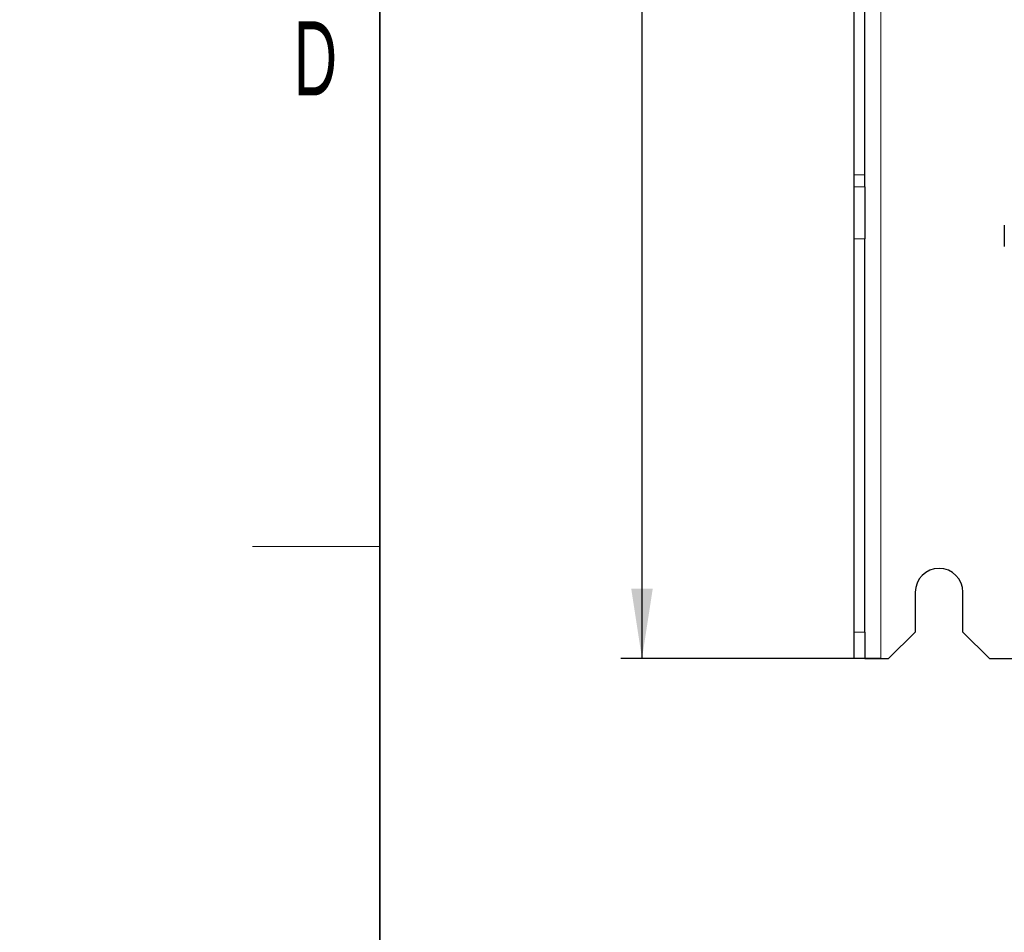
# Model space of a CAD drawing. Header units: millimetres. Extents: x 5 to 418, y 2 to 292.
# Tile 2 of 53: x 9 to 55, y 84 to 127. Entities that reach past the tile are written whole.
import ezdxf

# ---------------------------------------------------------------- set-up
doc = ezdxf.new("R2010")
doc.units = ezdxf.units.MM
doc.layers.add('SLD-0', color=7, linetype='Continuous')
doc.styles.add('SLDTEXTSTYLE1', font='TXT', dxfattribs={"width": 0.605})
doc.dimstyles.new('SLDDIMSTYLE0', dxfattribs={"dimtxt": 3.5, "dimasz": 3.302, "dimexe": 0, "dimexo": 0.0625, "dimgap": 0.875, "dimtad": 1, "dimlfac": 4, "dimrnd": 1e-09, "dimzin": 12, "dimdsep": 46, "dimtxsty": 'SLDTEXTSTYLE1', "dimsah": 1, "dimcen": 0.09, "dimadec": 0, "dimazin": 3, "dimtfac": 1, "dimtofl": 0, "dimtmove": 0, "dimatfit": 3, "dimfxl": 1, "dimfrac": 2, "dimtolj": 1, "dimtzin": 12, "dimarcsym": 0})

# ---------------------------------------------------------------- blocks, each defined once
blk = doc.blocks.new('_D')
at = {"layer": 'SLD-0', "color": 7}
for p, q in [((49.599, 246.962), (37.349, 246.962)), ((38.349, 246.962), (38.349, 96.962)), ((49.599, 96.962), (37.349, 96.962))]:
    blk.add_line(p, q, dxfattribs=at)
for points in [[(38.349, 246.962), (37.841, 243.66), (38.857, 243.66)], [(38.349, 96.962), (38.857, 100.264), (37.841, 100.264)]]:
    blk.add_solid(points, dxfattribs=at)
at = {"layer": 'SLD-0', "color": 7, "insert": (33.837, 167.952), "char_height": 3.5, "attachment_point": 1, "rotation": 90, "style": 'SLDTEXTSTYLE1'}
blk.add_mtext('600', dxfattribs=at)

msp = doc.modelspace()

# ---------------------------------------------------------------- linework, layer by layer
at = {"color": 7, "linetype": 'Continuous', "lineweight": 18}
for p, q in [((49.5991, 96.9623), (49.5991, 246.9623)), ((48.8491, 119.7633), (48.3491, 119.7633)), ((48.3491, 119.2031), (48.8491, 119.2031)), ((48.8491, 116.741), (48.3491, 116.741)), ((48.3491, 98.2123), (48.8491, 98.2123))]:
    msp.add_line(p, q, dxfattribs=at)
at = {"color": 7, "linetype": 'Continuous', "lineweight": 25}
for p, q in [((48.3491, 119.7633), (48.3491, 129.6114)), ((48.8491, 119.7633), (48.8491, 129.6114)), ((48.3491, 119.2031), (48.3491, 119.7633)), ((48.8491, 119.2031), (48.8491, 119.7633)), ((48.3491, 116.741), (48.3491, 119.2031)), ((48.8491, 119.2031), (48.8491, 116.741)), ((55.4241, 117.3873), (55.4241, 116.3873)), ((48.3491, 98.2123), (48.3491, 116.741)), ((48.8491, 98.2123), (48.8491, 116.741)), ((51.2241, 100.0873), (51.2241, 98.2123)), ((53.4741, 98.2123), (53.4741, 100.0873)), ((48.3491, 96.9686), (48.3491, 98.2123)), ((48.8491, 98.2123), (48.8491, 96.9686)), ((49.9741, 96.9623), (51.2241, 98.2123)), ((53.4741, 98.2123), (54.7241, 96.9623)), ((48.3554, 96.9623), (48.3491, 96.9686)), ((48.8596, 96.9623), (48.3554, 96.9623)), ((48.8491, 96.9686), (48.8596, 96.9623)), ((48.8596, 96.9623), (49.5991, 96.9623)), ((49.5991, 96.9623), (49.9741, 96.9623)), ((54.7241, 96.9623), (56.8741, 96.9623))]:
    msp.add_line(p, q, dxfattribs=at)
msp.add_arc((52.3491, 100.0873), 1.125, 0, 180, dxfattribs=at)
at = {"layer": 'SLD-0', "lineweight": 35}
msp.add_line((26, 282.5), (26, 12), dxfattribs=at)
at = {"layer": 'SLD-0', "lineweight": 18}
msp.add_line((20, 102.25), (26, 102.25), dxfattribs=at)

# ---------------------------------------------------------------- texts
at = {"layer": 'SLD-0', "insert": (22.9597, 127.0011), "char_height": 3.5, "attachment_point": 2, "style": 'SLDTEXTSTYLE1'}
msp.add_mtext('D', dxfattribs=at)
at = {"layer": 'SLD-0', "char_height": 2, "attachment_point": 1, "rotation": 90, "style": 'SLDTEXTSTYLE1'}
for s, insert in [('noch Dritten zugänglich gemacht werden, und sie darf durch den Empfänger oder', (12.2299, 7.2381)), ('Ohne unsere vorherige Zustimmung darf diese Zeichnung weder vervielfältigt,', (9.2299, 7.2381)), ('Dritte auch nicht in anderer Weise mißbräuchlich verwendet werden.', (15.2299, 7.2381))]:
    msp.add_mtext(s, dxfattribs=dict(at, insert=insert))

# ---------------------------------------------------------------- dimensions: what is measured, and where the dimension line sits
at = {"layer": 'SLD-0', "color": 7}
dim = msp.add_linear_dim(base=(38.3491, 96.9623), p1=(49.5991, 246.9623), p2=(49.5991, 96.9623), angle=90, dimstyle='SLDDIMSTYLE0', dxfattribs=at)
dim.commit()
dim.dimension.update_dxf_attribs({"geometry": '_D', "text_midpoint": (38.3491, 171.9623), "dimtype": 160})

doc.saveas('drawing.dxf')
